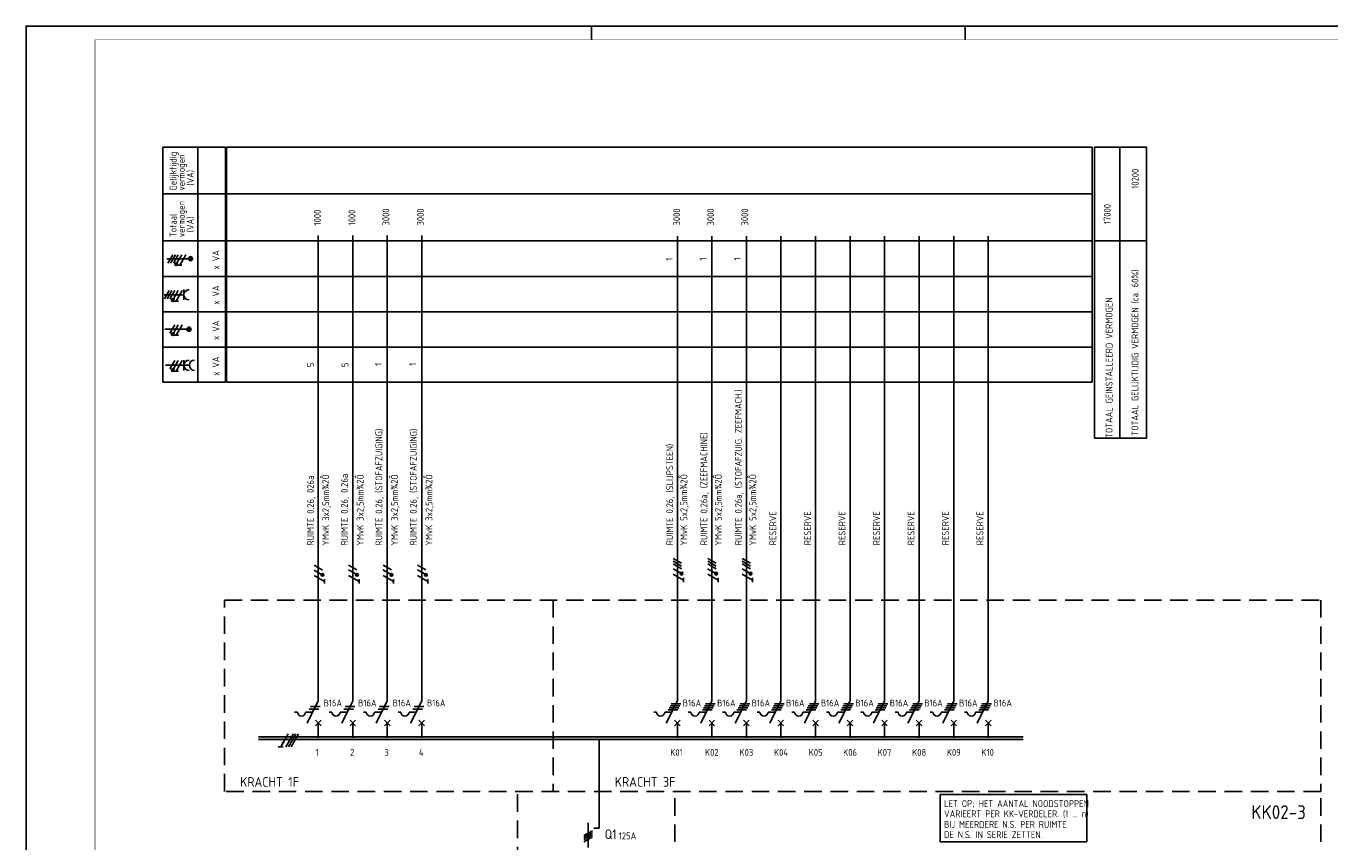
# Model space of a CAD drawing. Header units: millimetres. Extents: x 0 to 841, y 0 to 594.
# Tile 3 of 5: x 0 to 473, y 298 to 594. Entities that reach past the tile are written whole.
import ezdxf
from ezdxf.enums import TextEntityAlignment as Align

# ---------------------------------------------------------------- set-up
doc = ezdxf.new("R2010")
doc.units = ezdxf.units.MM
doc.linetypes.add('HIDDEN', pattern=[9.525, 6.35, -3.175])
doc.layers.get('0').update_dxf_attribs({"linetype": 'CONTINUOUS'})
for name, color, linetype in [('1', 7, 'CONTINUOUS'), ('40', 1, 'CONTINUOUS'), ('70', 1, 'CONTINUOUS'), ('71', 2, 'CONTINUOUS'), ('73', 4, 'CONTINUOUS'), ('EL$2B---_KADER', 4, 'CONTINUOUS'), ('LIJN018', 210, 'CONTINUOUS'), ('LIJN025', 10, 'CONTINUOUS'), ('LIJN035', 50, 'CONTINUOUS'), ('LIJN050', 90, 'CONTINUOUS'), ('TEKST25', 10, 'CONTINUOUS'), ('TEKST35', 50, 'CONTINUOUS'), ('TEKST50', 90, 'CONTINUOUS')]:
    doc.layers.add(name, color=color, linetype=linetype)
doc.styles.add('5_0', font='iso.shx')
doc.styles.add('ISO', font='ISO.SHX')
doc.styles.add('NEN', font='iso.shx')
doc.styles.add('ROMAND', font='romand')

# ---------------------------------------------------------------- blocks, each defined once
blk = doc.blocks.new('A1')
at = {"layer": 'LIJN025'}
for p, q in [((205, 589), (205, 594)), ((340.5, 589), (340.5, 594))]:
    blk.add_line(p, q, dxfattribs=at)
blk.add_lwpolyline([(0, 0), (0, 594), (841, 594), (841, 0)], close=True, dxfattribs=at)
at = {"layer": 'LIJN050', "const_width": 0.2}
blk.add_lwpolyline([(836, 5), (836, 589), (25, 589), (25, 5)], close=True, dxfattribs=at)
at = {"layer": 'TEKST25', "style": 'ROMAND', "width": 2.899115}
blk.add_attdef('STATUS', text='', height=2.5, dxfattribs=at).set_placement((795, 71.5), (834, 71.5), align=Align.FIT)
at = {"layer": 'TEKST25', "style": 'ISO'}
for tag, p in [('E', (796.25, 66)), ('NAAM-E', (807.75, 66)), ('DATUM-E', (826, 66)), ('D', (796.25, 61)), ('NAAM-D', (807.75, 61)), ('DATUM-D', (826, 61)), ('C', (796.25, 56)), ('NAAM-C', (807.75, 56)), ('DATUM-C', (826, 56)), ('B', (796.25, 51)), ('NAAM-B', (807.75, 51)), ('DATUM-B', (826, 51)), ('A', (796.25, 46)), ('NAAM-A', (807.75, 46)), ('DATUM-A', (826, 46))]:
    blk.add_attdef(tag, text='', height=2.5, dxfattribs=at).set_placement(p, align=Align.CENTER)
for tag, p in [('DATUM', (673.75, 36.25)), ('SCHAAL', (709, 36.25)), ('GETEKEND', (739.25, 36.25)), ('GECONTOL.', (774, 36.25)), ('FORMAAT', (804.25, 28.25))]:
    blk.add_attdef(tag, p, '', height=2.5, dxfattribs=at)
at = {"layer": 'TEKST35', "style": 'ISO'}
for tag, p in [('PROJECT', (675.5, 72.5)), ('PLAATS', (675.5, 63.5)), ('INSTALLATIE-REGEL1', (675.5, 52.5)), ('INSTALLATIE-REGEL2', (675.5, 43.5))]:
    blk.add_attdef(tag, p, '', height=4, dxfattribs=at)
blk.add_attdef('PROJ.NR.', text='', height=4, dxfattribs=at).set_placement((822, 23), align=Align.CENTER)
at = {"layer": 'TEKST50', "style": 'ISO'}
blk.add_attdef('FILE-NAAM', text='', height=5, dxfattribs=at).set_placement((814.5, 7.5), align=Align.CENTER)
blk = doc.blocks.new('TTOTVERM')
at = {"layer": '40', "style": 'NEN'}
for s, p in [('TOTAAL GELIJKTIJDIG VERMOGEN (ca. 60%)', (15.91, -76.18)), ('TOTAAL GEINSTALLEERD VERMOGEN', (6.52, -81.68))]:
    blk.add_text(s, height=2.5, rotation=90, dxfattribs=at).set_placement(p, align=Align.CENTER)

msp = doc.modelspace()

# ---------------------------------------------------------------- linework, layer by layer
at = {"color": 10}
for p, q in [((95.02, 337.19), (92.32, 332.51)), ((96.9, 337.19), (94.19, 332.51)), ((97.84, 337.19), (95.13, 332.51)), ((97.84, 337.19), (95.13, 332.51)), ((98.77, 337.19), (96.07, 332.51)), ((93.25, 332.51), (91.38, 332.51))]:
    msp.add_line(p, q, dxfattribs=at)
msp.add_line((97.84, 337.19), (95.13, 332.51))
at = {"color": 10, "const_width": 0.469}
msp.add_lwpolyline([(93.33, 333.79, 1), (92.93, 334.03, 1)], format="xyb", close=True, dxfattribs=at)
at = {"layer": '1', "color": 1}
for p, q in [((53.17, 511.02), (51.42, 507.98)), ((54.17, 511.02), (52.42, 507.98)), ((55.17, 511.02), (53.42, 507.98)), ((56.42, 511.02), (54.7, 508.03)), ((57.92, 511.02), (55.74, 507.23)), ((51.9, 498.02), (50.15, 494.98)), ((52.9, 498.02), (51.15, 494.98)), ((53.9, 498.02), (52.15, 494.98)), ((55.15, 498.02), (53.43, 495.03)), ((56.65, 498.02), (54.47, 494.23)), ((53.9, 485.62), (52.15, 482.58)), ((55.15, 485.62), (53.43, 482.63)), ((56.65, 485.62), (54.47, 481.83)), ((53.9, 472.62), (52.15, 469.58)), ((55.15, 472.62), (53.43, 469.63)), ((56.65, 472.62), (54.47, 468.83)), ((107.47, 396.63), (104.43, 398.38)), ((119.97, 396.67), (116.93, 398.42)), ((132.47, 396.67), (129.43, 398.42)), ((144.97, 396.67), (141.93, 398.42)), ((237.66, 399.07), (234.63, 400.82)), ((237.66, 398.07), (234.63, 399.82)), ((237.66, 397.07), (234.63, 398.82)), ((250.16, 399.07), (247.13, 400.82)), ((250.16, 398.07), (247.13, 399.82)), ((250.16, 397.07), (247.13, 398.82)), ((262.66, 399.07), (259.63, 400.82)), ((262.66, 398.07), (259.63, 399.82)), ((262.66, 397.07), (259.63, 398.82)), ((107.39, 394.9), (104.4, 396.63)), ((108.22, 392.47), (104.43, 394.65)), ((119.89, 394.95), (116.9, 396.68)), ((120.72, 392.51), (116.93, 394.7)), ((132.39, 394.95), (129.4, 396.68)), ((133.22, 392.51), (129.43, 394.7)), ((144.89, 394.95), (141.9, 396.68)), ((145.72, 392.51), (141.93, 394.7)), ((237.58, 395.35), (234.6, 397.08)), ((238.41, 392.91), (234.62, 395.1)), ((250.08, 395.35), (247.1, 397.08)), ((250.91, 392.91), (247.12, 395.1)), ((262.58, 395.35), (259.6, 397.08)), ((263.41, 392.91), (259.62, 395.1))]:
    msp.add_line(p, q, dxfattribs=at)
at = {"layer": '1', "color": 2}
for p, q in [((97.35, 345.11), (98.35, 345.11)), ((101.35, 345.11), (103.93, 345.11)), ((101.93, 341.11), (105.95, 349.15)), ((109.85, 345.11), (110.85, 345.11)), ((113.85, 345.11), (116.43, 345.11)), ((114.43, 341.11), (118.45, 349.15)), ((122.35, 345.11), (123.35, 345.11)), ((126.35, 345.11), (128.93, 345.11)), ((126.93, 341.11), (130.95, 349.15)), ((134.85, 345.11), (135.85, 345.11)), ((138.85, 345.11), (141.43, 345.11)), ((139.43, 341.11), (143.45, 349.15)), ((227.55, 345.11), (228.55, 345.11)), ((231.55, 345.11), (234.13, 345.11)), ((232.13, 341.11), (236.15, 349.15)), ((240.05, 345.11), (241.05, 345.11)), ((244.05, 345.11), (246.63, 345.11)), ((244.63, 341.11), (248.65, 349.15)), ((252.55, 345.11), (253.55, 345.11)), ((256.55, 345.11), (259.13, 345.11)), ((257.13, 341.11), (261.15, 349.15)), ((265.05, 345.11), (266.05, 345.11)), ((269.05, 345.11), (271.63, 345.11)), ((269.63, 341.11), (273.65, 349.15)), ((277.65, 345.11), (278.65, 345.11)), ((281.65, 345.11), (284.23, 345.11)), ((282.23, 341.11), (286.25, 349.15)), ((290.15, 345.11), (291.15, 345.11)), ((294.15, 345.11), (296.73, 345.11)), ((294.73, 341.11), (298.75, 349.15)), ((302.65, 345.11), (303.65, 345.11)), ((306.65, 345.11), (309.23, 345.11)), ((307.23, 341.11), (311.25, 349.15)), ((315.15, 345.11), (316.15, 345.11)), ((319.15, 345.11), (321.73, 345.11)), ((319.73, 341.11), (323.75, 349.15)), ((327.75, 345.11), (328.75, 345.11)), ((331.75, 345.11), (334.33, 345.11)), ((332.33, 341.11), (336.35, 349.15)), ((340.25, 345.11), (341.25, 345.11)), ((344.25, 345.11), (346.83, 345.11)), ((344.83, 341.11), (348.85, 349.15))]:
    msp.add_line(p, q, dxfattribs=at)
at = {"layer": '1', "color": 1}
for centre in [(54.45, 507.59), (53.18, 494.59), (53.18, 482.19), (53.18, 469.19), (107.47, 394.88), (119.97, 394.92), (132.47, 394.92), (144.97, 394.92), (237.66, 395.32), (250.16, 395.32), (262.66, 395.32)]:
    msp.add_circle(centre, 0.5, dxfattribs=at)
at = {"layer": '1', "color": 2}
for centre in [(99.85, 345.11), (112.35, 345.11), (124.85, 345.11), (137.35, 345.11), (230.05, 345.11), (242.55, 345.11), (255.05, 345.11), (267.55, 345.11), (280.15, 345.11), (292.65, 345.11), (305.15, 345.11), (317.65, 345.11), (330.25, 345.11), (342.75, 345.11)]:
    msp.add_arc(centre, 1.5, 180, 0, dxfattribs=at)
at = {"layer": '70'}
for p, q in [((56.51, 507.23), (54.96, 507.23)), ((55.24, 494.23), (53.69, 494.23)), ((55.24, 481.83), (53.69, 481.83)), ((55.24, 468.83), (53.69, 468.83)), ((108.21, 391.75), (108.21, 393.31)), ((120.71, 391.8), (120.71, 393.35)), ((133.21, 391.8), (133.21, 393.35)), ((145.71, 391.8), (145.71, 393.35)), ((238.4, 392.2), (238.4, 393.75)), ((250.9, 392.2), (250.9, 393.75)), ((263.4, 392.2), (263.4, 393.75)), ((102.68, 346.11), (106.18, 346.11)), ((103.18, 347.11), (106.68, 347.11)), ((115.18, 346.11), (118.68, 346.11)), ((115.68, 347.11), (119.18, 347.11)), ((127.68, 346.11), (131.18, 346.11)), ((128.18, 347.11), (131.68, 347.11)), ((140.18, 346.11), (143.68, 346.11)), ((140.68, 347.11), (144.18, 347.11)), ((232.75, 345.86), (236.25, 345.86)), ((233.13, 346.61), (236.63, 346.61)), ((233.5, 347.36), (237, 347.36)), ((233.88, 348.11), (237.38, 348.11)), ((245.25, 345.86), (248.75, 345.86)), ((245.63, 346.61), (249.13, 346.61)), ((246, 347.36), (249.5, 347.36)), ((246.38, 348.11), (249.88, 348.11)), ((257.75, 345.86), (261.25, 345.86)), ((258.13, 346.61), (261.63, 346.61)), ((258.5, 347.36), (262, 347.36)), ((258.88, 348.11), (262.38, 348.11)), ((270.25, 345.86), (273.75, 345.86)), ((270.63, 346.61), (274.13, 346.61)), ((271, 347.36), (274.5, 347.36)), ((271.38, 348.11), (274.88, 348.11)), ((282.85, 345.86), (286.35, 345.86)), ((283.23, 346.61), (286.73, 346.61)), ((283.6, 347.36), (287.1, 347.36)), ((283.98, 348.11), (287.48, 348.11)), ((295.35, 345.86), (298.85, 345.86)), ((295.73, 346.61), (299.23, 346.61)), ((296.1, 347.36), (299.6, 347.36)), ((296.48, 348.11), (299.98, 348.11)), ((307.85, 345.86), (311.35, 345.86)), ((308.23, 346.61), (311.73, 346.61)), ((308.6, 347.36), (312.1, 347.36)), ((308.98, 348.11), (312.48, 348.11)), ((320.35, 345.86), (323.85, 345.86)), ((320.73, 346.61), (324.23, 346.61)), ((321.1, 347.36), (324.6, 347.36)), ((321.48, 348.11), (324.98, 348.11)), ((332.95, 345.86), (336.45, 345.86)), ((333.33, 346.61), (336.83, 346.61)), ((333.7, 347.36), (337.2, 347.36)), ((334.08, 348.11), (337.58, 348.11)), ((345.45, 345.86), (348.95, 345.86)), ((345.83, 346.61), (349.33, 346.61)), ((346.2, 347.36), (349.7, 347.36)), ((346.58, 348.11), (350.08, 348.11)), ((202.28, 300.3), (205.32, 302.05)), ((205.32, 301.3), (202.28, 299.55)), ((202.28, 298.8), (205.32, 300.55)), ((202.28, 298.05), (205.32, 299.8))]:
    msp.add_line(p, q, dxfattribs=at)
at = {"layer": '70', "const_width": 0.5}
for points in [[(54.2, 507.59, 1), (54.7, 507.59, 1)], [(52.93, 494.59, 1), (53.43, 494.59, 1)], [(52.93, 482.19, 1), (53.43, 482.19, 1)], [(52.93, 469.19, 1), (53.43, 469.19, 1)], [(107.47, 395.13, 1), (107.47, 394.63, 1)], [(119.97, 395.17, 1), (119.97, 394.67, 1)], [(132.47, 395.17, 1), (132.47, 394.67, 1)], [(144.97, 395.17, 1), (144.97, 394.67, 1)], [(237.66, 395.57, 1), (237.66, 395.07, 1)], [(250.16, 395.57, 1), (250.16, 395.07, 1)], [(262.66, 395.57, 1), (262.66, 395.07, 1)]]:
    msp.add_lwpolyline(points, format="xyb", close=True, dxfattribs=at)
at = {"layer": '71'}
for p, q in [((50.11, 496.49), (57.2, 496.49)), ((57.2, 494.61), (57.2, 498.37)), ((57.2, 469.03), (57.2, 472.79)), ((50.6, 470.91), (59.2, 470.91)), ((104.95, 340.11), (106.95, 342.11)), ((106.95, 340.11), (104.95, 342.11)), ((117.45, 340.11), (119.45, 342.11)), ((119.45, 340.11), (117.45, 342.11)), ((129.95, 340.11), (131.95, 342.11)), ((131.95, 340.11), (129.95, 342.11)), ((144.45, 340.11), (142.45, 342.11)), ((142.45, 340.11), (144.45, 342.11)), ((237.15, 340.11), (235.15, 342.11)), ((235.15, 340.11), (237.15, 342.11)), ((247.65, 340.11), (249.65, 342.11)), ((249.65, 340.11), (247.65, 342.11)), ((260.15, 340.11), (262.15, 342.11)), ((262.15, 340.11), (260.15, 342.11)), ((272.65, 340.11), (274.65, 342.11)), ((274.65, 340.11), (272.65, 342.11)), ((285.25, 340.11), (287.25, 342.11)), ((287.25, 340.11), (285.25, 342.11)), ((297.75, 340.11), (299.75, 342.11)), ((299.75, 340.11), (297.75, 342.11)), ((310.25, 340.11), (312.25, 342.11)), ((312.25, 340.11), (310.25, 342.11)), ((322.75, 340.11), (324.75, 342.11)), ((324.75, 340.11), (322.75, 342.11)), ((337.35, 340.11), (335.35, 342.11)), ((335.35, 340.11), (337.35, 342.11)), ((347.85, 340.11), (349.85, 342.11)), ((349.85, 340.11), (347.85, 342.11)), ((203.8, 304.93), (203.8, 295.93)), ((207.79, 302.93), (205.8, 302.93))]:
    msp.add_line(p, q, dxfattribs=at)
for centre, radius in [((59.6, 509.58), 0.75), ((59.6, 509.58), 0.5), ((59.6, 509.58), 0.25), ((59.03, 484), 0.75), ((59.03, 484), 0.5), ((59.03, 484), 0.25)]:
    msp.add_circle(centre, radius, dxfattribs=at)
for centre in [(59.08, 496.49), (59.08, 470.91), (61.08, 470.91)]:
    msp.add_arc(centre, 1.88, 90, 270, dxfattribs=at)
at = {"layer": '73'}
for p, q in [((84.22, 336.13), (361.48, 336.13)), ((84.22, 335.13), (361.48, 335.13))]:
    msp.add_line(p, q, dxfattribs=at)
msp.add_solid([(361.48, 335.13), (361.48, 336.13), (84.22, 335.13), (84.22, 336.13)], dxfattribs=at)
at = {"layer": 'LIJN018', "color": 9, "linetype": 'Continuous'}
for p, q in [((72.61, 550.08), (386.52, 550.08)), ((72.61, 464.83), (72.61, 550.08)), ((72.61, 533.08), (386.52, 533.08)), ((72.61, 516.11), (386.52, 516.11)), ((72.61, 503.11), (386.52, 503.11)), ((72.61, 490.33), (386.52, 490.33)), ((72.61, 477.53), (386.52, 477.53)), ((72.61, 464.83), (386.52, 464.83))]:
    msp.add_line(p, q, dxfattribs=at)
at = {"layer": 'LIJN018', "color": 9}
msp.add_line((386.52, 464.83), (386.52, 550.08), dxfattribs=at)
at = {"layer": 'LIJN025', "linetype": 'Continuous'}
for p, q in [((49.63, 464.83), (49.63, 550.08)), ((49.63, 550.08), (72.31, 550.08)), ((62.31, 464.83), (62.31, 550.08)), ((72.31, 464.83), (72.31, 550.08)), ((387.39, 444.49), (387.39, 550.11)), ((387.39, 550.11), (406.18, 550.11)), ((396.56, 444.66), (396.56, 549.95)), ((406.18, 444.49), (406.18, 550.11)), ((49.63, 533.08), (72.31, 533.08)), ((49.63, 516.11), (72.31, 516.11)), ((387.39, 516.11), (406.18, 516.11)), ((49.63, 503.11), (72.31, 503.11)), ((49.63, 490.34), (72.31, 490.34)), ((49.63, 477.53), (72.31, 477.53)), ((49.63, 464.83), (72.31, 464.83)), ((387.39, 444.49), (406.18, 444.49))]:
    msp.add_line(p, q, dxfattribs=at)
at = {"layer": 'LIJN025', "linetype": 'HIDDEN'}
for p, q in [((71.95, 385.7), (469.45, 385.7)), ((71.95, 316.3), (71.95, 385.7)), ((191.1, 385.7), (191.1, 316.3)), ((469.45, 385.7), (469.45, 316.3)), ((469.45, 316.3), (71.95, 316.3)), ((178.22, 251.75), (178.22, 316.3)), ((235.23, 183.65), (235.23, 316.3)), ((469.45, 183.65), (469.45, 316.3))]:
    msp.add_line(p, q, dxfattribs=at)
at = {"layer": 'LIJN035'}
for p, q in [((105.95, 349.15), (105.95, 518.05)), ((118.45, 349.15), (118.45, 518.05)), ((130.95, 349.15), (130.95, 518.05)), ((143.45, 349.15), (143.45, 518.05)), ((236.15, 349.15), (236.15, 517.75)), ((248.65, 349.15), (248.65, 517.75)), ((261.15, 349.15), (261.15, 517.75)), ((273.65, 349.15), (273.65, 517.75)), ((286.25, 349.15), (286.25, 517.75)), ((298.75, 349.15), (298.75, 517.75)), ((311.25, 349.15), (311.25, 517.75)), ((323.75, 349.15), (323.75, 517.75)), ((336.35, 349.15), (336.35, 517.75)), ((348.85, 349.15), (348.85, 517.75)), ((59.1, 509.58), (51.03, 509.58)), ((58.53, 484), (50.33, 484)), ((105.95, 335.7), (105.95, 341.2)), ((118.45, 335.7), (118.45, 341.2)), ((130.95, 335.7), (130.95, 341.2)), ((143.45, 335.7), (143.45, 341.2)), ((236.15, 335.7), (236.15, 341.2)), ((248.65, 335.7), (248.65, 341.2)), ((261.15, 335.7), (261.15, 341.2)), ((273.65, 335.7), (273.65, 341.2)), ((286.25, 335.7), (286.25, 341.2)), ((298.75, 335.7), (298.75, 341.2)), ((311.25, 335.7), (311.25, 341.2)), ((323.75, 335.7), (323.75, 341.2)), ((336.35, 335.7), (336.35, 341.2)), ((348.85, 335.7), (348.85, 341.2)), ((384.64, 315.23), (331.44, 315.23)), ((331.44, 315.23), (331.44, 298.01)), ((384.64, 298.01), (384.64, 315.23)), ((331.44, 298.01), (384.64, 298.01))]:
    msp.add_line(p, q, dxfattribs=at)
at = {"layer": 'LIJN035', "color": 90}
msp.add_line((207.79, 302.93), (207.79, 335.2), dxfattribs=at)

# ---------------------------------------------------------------- block references
at = {"layer": 'EL$2B---_KADER'}
msp.add_blockref('A1', (0, 0), dxfattribs=at)
at = {"layer": 'LIJN025'}
msp.add_blockref('TTOTVERM', (387.39, 551.72), dxfattribs=at)

# ---------------------------------------------------------------- texts
at = {"layer": '40', "linetype": 'Continuous', "style": 'NEN'}
for s, p in [('Gelijktijdig', (54.56, 534.33)), ('vermogen', (57.56, 534.33)), ('(VA)', (60.81, 536.08)), ('vermogen', (57.56, 517.41)), ('Totaal', (54.56, 517.41)), ('(VA)', (60.81, 519.16)), ('x VA', (70.06, 505.67)), ('x VA', (70.06, 492.89)), ('x VA', (70.06, 480.11)), ('x VA', (70.06, 467.09))]:
    msp.add_text(s, height=2.5, rotation=90, dxfattribs=at).set_placement(p)
at = {"layer": '40', "style": 'NEN'}
for s, p in [('10200', (403.37, 538.6)), ('17000', (393.25, 525.78))]:
    msp.add_text(s, height=2.5, rotation=90, dxfattribs=at).set_placement(p, align=Align.CENTER)
for s, p in [('1000', (106.88, 521.64)), ('1000', (119.38, 521.64)), ('3000', (131.7, 521.64)), ('3000', (144.2, 521.64)), ('3000', (237.13, 521.64)), ('3000', (249.43, 521.64)), ('3000', (261.83, 521.64)), ('1', (246.73, 508.94)), ('1', (259.13, 508.94)), ('1', (234.43, 508.84)), ('5', (104.38, 470.24)), ('5', (116.88, 470.24)), ('1', (129, 470.73)), ('1', (141.4, 470.73)), ('RUIMTE 0.26a, (STOFAFZUIG. ZEEFMACH.)', (259.5, 405.64)), ('RUIMTE 0.26, (STOFAFZUIGING)', (129.18, 405.54)), ('RUIMTE 0.26, (STOFAFZUIGING)', (141.68, 405.54)), ('RUIMTE 0.26a, (ZEEFMACHINE)', (247, 405.64)), ('RUIMTE 0.26, (SLIJPSTEEN)', (234.58, 405.64)), (' YMvK 3x2,5mm¾2Ô', (109.88, 404.04)), ('RUIMTE 0.26, 0.26a', (116.68, 405.54)), (' YMvK 3x2,5mm¾2Ô', (122.38, 404.04)), (' YMvK 3x2,5mm¾2Ô', (134.82, 404.04)), (' YMvK 3x2,5mm¾2Ô', (147.32, 404.04)), (' YMvK 5x2,5mm¾2Ô', (239.73, 404.04)), (' YMvK 5x2,5mm¾2Ô', (252.23, 404.04)), (' YMvK 5x2,5mm¾2Ô', (264.73, 404.04)), ('RUIMTE 0.26, 026a', (104.38, 405.54)), ('RESERVE', (272, 405.64)), ('RESERVE', (284.6, 405.64)), ('RESERVE', (297.09, 405.64)), ('RESERVE', (309.58, 405.64)), ('RESERVE', (322.08, 405.64)), ('RESERVE', (334.58, 405.64)), ('RESERVE', (347.08, 405.64))]:
    msp.add_text(s, height=2.5, rotation=90, dxfattribs=at).set_placement(p)
for s, p in [('B16A', (107.86, 347.12)), ('B16A', (120.36, 347.12)), ('B16A', (132.86, 347.12)), ('B16A', (145.36, 347.12)), ('B16A', (238.06, 347.12)), ('B16A', (250.56, 347.12)), ('B16A', (263.06, 347.12)), ('B16A', (275.56, 347.12)), ('B16A', (288.16, 347.12)), ('B16A', (300.66, 347.12)), ('B16A', (313.16, 347.12)), ('B16A', (325.66, 347.12)), ('B16A', (338.26, 347.12)), ('B16A', (350.76, 347.12)), ('LET OP; HET AANTAL NOODSTOPPEN', (332.84, 310.63)), ('VARIEERT PER KK-VERDELER. (1 ... n)', (332.84, 306.93)), ('BIJ MEERDERE N.S. PER RUIMTE', (332.84, 303.07)), ('125A', (214.88, 298.91)), ('DE N.S. IN SERIE ZETTEN.', (332.84, 299.37))]:
    msp.add_text(s, height=2.5, dxfattribs=at).set_placement(p)
at = {"layer": 'TEKST25', "style": '5_0'}
for s, p in [('1', (104.95, 329.2)), ('2', (117.45, 329.2)), ('3', (129.95, 329.2)), ('4', (142.45, 329.2)), ('K01', (233.55, 329.2)), ('K02', (246.15, 329.2)), ('K03', (258.65, 329.2)), ('K04', (271.15, 329.2)), ('K05', (283.75, 329.2)), ('K06', (296.25, 329.2)), ('K07', (308.75, 329.2)), ('K08', (321.25, 329.2)), ('K09', (333.85, 329.2)), ('K10', (346.35, 329.2))]:
    msp.add_text(s, height=2.5, dxfattribs=at).set_placement(p)
at = {"layer": 'TEKST35', "linetype": 'HIDDEN', "style": 'ISO'}
for s, p in [('KRACHT 1F', (77.62, 317.99)), ('KRACHT 3F', (213.46, 317.99))]:
    msp.add_text(s, height=3.5, dxfattribs=at).set_placement(p)
at = {"layer": 'TEKST35', "style": 'NEN'}
msp.add_text('Q1', height=3.5, dxfattribs=at).set_placement((209.78, 299.01))
at = {"layer": 'TEKST50', "linetype": 'HIDDEN', "style": 'ISO'}
msp.add_text('KK02-3', height=5, dxfattribs=at).set_placement((444.22, 306.29))

doc.saveas('drawing.dxf')
